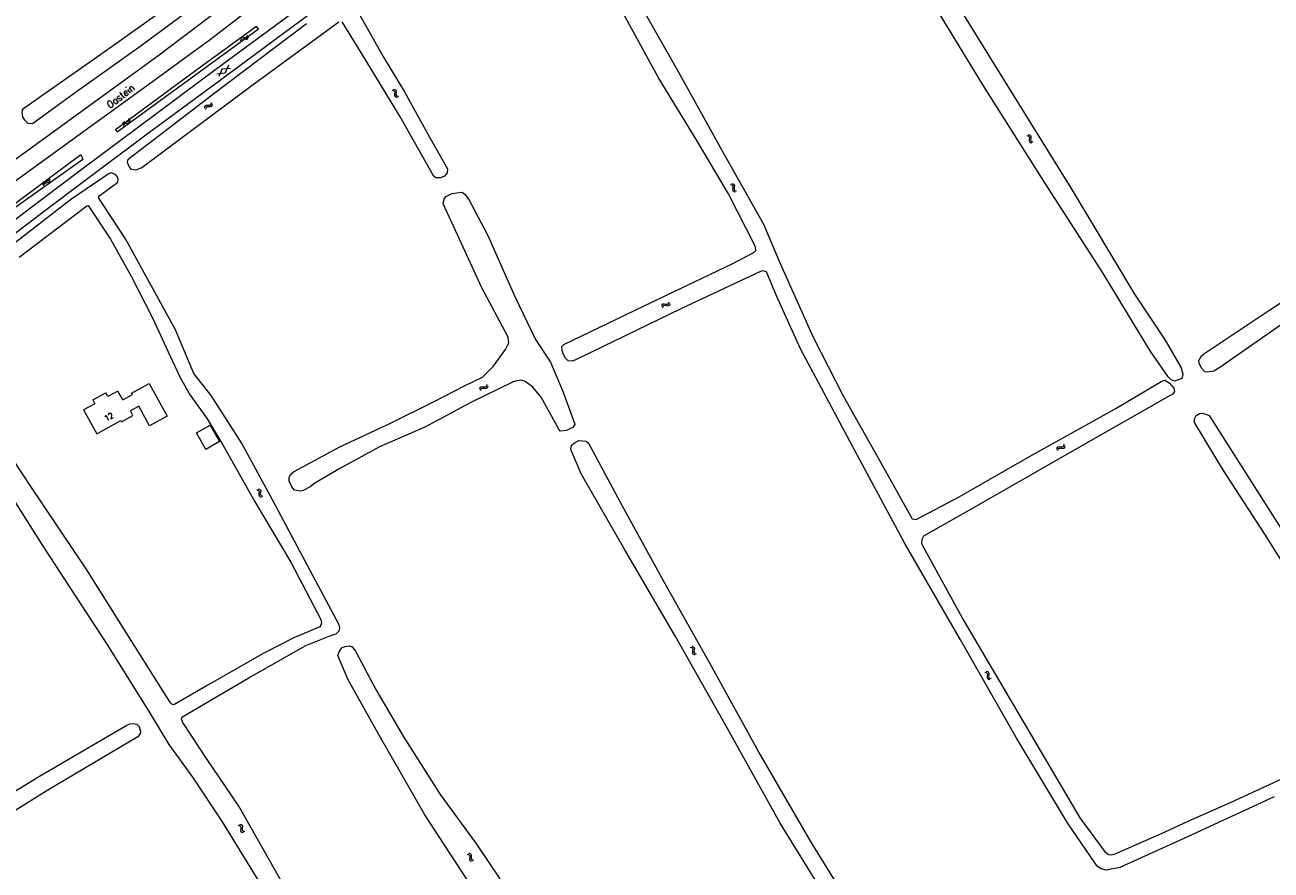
# Model space of a CAD drawing. Header units: metres. Extents: x 189705 to 199106, y 581686 to 588448.
# Tile 243 of 256: x 196021 to 196372, y 584214 to 584451. Entities that reach past the tile are written whole.
import ezdxf

# ---------------------------------------------------------------- set-up
doc = ezdxf.new("R2010")
doc.units = ezdxf.units.M
doc.layers.add('B-WA-OG-GBKN-G', color=7, linetype='Continuous', lineweight=18)
doc.styles.add('Style-STANDARD', font='STANDARD.shx')

msp = doc.modelspace()

# ---------------------------------------------------------------- linework, layer by layer
at = {"layer": 'B-WA-OG-GBKN-G'}
for p, q in [((196081.399, 584447.436), (196081.553, 584447.813)), ((196081.553, 584447.813), (196081.777, 584448.051)), ((196081.625, 584446.993), (196081.781, 584447.37)), ((196081.777, 584448.051), (196082.113, 584448.1)), ((196081.781, 584447.37), (196082.009, 584447.607)), ((196082.009, 584447.607), (196082.331, 584447.654)), ((196082.113, 584448.1), (196082.509, 584448.007)), ((196082.331, 584447.654), (196082.736, 584447.566)), ((196082.509, 584448.007), (196082.907, 584447.916)), ((196082.736, 584447.566), (196083.133, 584447.471)), ((196082.907, 584447.916), (196083.233, 584447.96)), ((196083.133, 584447.471), (196083.459, 584447.516)), ((196083.233, 584447.96), (196083.466, 584448.203)), ((196083.459, 584447.516), (196083.692, 584447.76)), ((196083.466, 584448.203), (196083.622, 584448.581)), ((196083.692, 584447.76), (196083.848, 584448.138)), ((196076.479, 584439.085), (196078.832, 584439.338)), ((196078.26, 584440.119), (196077.305, 584437.957)), ((196074.953, 584437.702), (196077.305, 584437.957)), ((196076.479, 584439.085), (196075.525, 584436.921)), ((196124.282, 584433.17), (196124.674, 584433.059)), ((196124.674, 584433.059), (196124.936, 584432.861)), ((196124.695, 584433.446), (196125.088, 584433.337)), ((196124.981, 584432.133), (196124.933, 584431.728)), ((196124.936, 584432.861), (196125.021, 584432.546)), ((196125.021, 584432.546), (196124.981, 584432.133)), ((196125.088, 584433.337), (196125.35, 584433.142)), ((196125.393, 584432.411), (196125.348, 584432.005)), ((196125.35, 584433.142), (196125.438, 584432.815)), ((196125.438, 584432.815), (196125.393, 584432.411)), ((196071.602, 584428.469), (196071.766, 584428.752)), ((196071.766, 584428.752), (196072.082, 584428.876)), ((196072.082, 584428.876), (196072.488, 584428.875)), ((196072.488, 584428.875), (196072.897, 584428.876)), ((196072.897, 584428.876), (196073.204, 584428.994)), ((196073.204, 584428.994), (196073.377, 584429.282)), ((196073.377, 584429.282), (196073.442, 584429.686)), ((196073.526, 584428.612), (196073.697, 584428.903)), ((196073.697, 584428.903), (196073.763, 584429.306)), ((196124.933, 584431.728), (196125.016, 584431.409)), ((196125.016, 584431.409), (196125.285, 584431.207)), ((196125.285, 584431.207), (196125.679, 584431.097)), ((196125.348, 584432.005), (196125.43, 584431.686)), ((196125.43, 584431.686), (196125.698, 584431.483)), ((196125.698, 584431.483), (196126.092, 584431.373)), ((196050.185, 584424.71), (196050.213, 584425.117)), ((196071.538, 584428.067), (196071.602, 584428.469)), ((196071.858, 584427.687), (196071.925, 584428.089)), ((196071.925, 584428.089), (196072.092, 584428.372)), ((196072.092, 584428.372), (196072.396, 584428.491)), ((196072.396, 584428.491), (196072.81, 584428.497)), ((196072.81, 584428.497), (196073.218, 584428.495)), ((196073.218, 584428.495), (196073.526, 584428.612)), ((196048.464, 584423.331), (196048.491, 584423.737)), ((196048.491, 584423.737), (196048.629, 584424.034)), ((196048.629, 584424.034), (196048.932, 584424.186)), ((196048.818, 584422.982), (196048.848, 584423.389)), ((196048.848, 584423.389), (196048.989, 584423.685)), ((196048.932, 584424.186), (196049.337, 584424.223)), ((196048.989, 584423.685), (196049.28, 584423.832)), ((196049.28, 584423.832), (196049.692, 584423.875)), ((196049.337, 584424.223), (196049.744, 584424.261)), ((196049.692, 584423.875), (196050.099, 584423.911)), ((196049.744, 584424.261), (196050.039, 584424.406)), ((196050.039, 584424.406), (196050.185, 584424.71)), ((196050.099, 584423.911), (196050.394, 584424.056)), ((196050.394, 584424.056), (196050.538, 584424.361)), ((196050.538, 584424.361), (196050.567, 584424.769)), ((196302.791, 584420.378), (196303.184, 584420.272)), ((196303.184, 584420.272), (196303.449, 584420.078)), ((196303.2, 584420.66), (196303.594, 584420.557)), ((196303.449, 584420.078), (196303.538, 584419.764)), ((196303.503, 584419.351), (196303.461, 584418.945)), ((196303.461, 584418.945), (196303.547, 584418.628)), ((196303.538, 584419.764), (196303.503, 584419.351)), ((196303.547, 584418.628), (196303.82, 584418.429)), ((196303.594, 584420.557), (196303.859, 584420.365)), ((196303.82, 584418.429), (196304.215, 584418.324)), ((196303.859, 584420.365), (196303.951, 584420.039)), ((196303.911, 584419.634), (196303.872, 584419.228)), ((196303.872, 584419.228), (196303.958, 584418.91)), ((196303.951, 584420.039), (196303.911, 584419.634)), ((196303.958, 584418.91), (196304.229, 584418.71)), ((196304.229, 584418.71), (196304.624, 584418.605)), ((196027.23, 584407.482), (196027.525, 584407.629)), ((196027.525, 584407.629), (196027.669, 584407.933)), ((196027.669, 584407.933), (196027.695, 584408.341)), ((196027.881, 584407.28), (196028.024, 584407.586)), ((196028.024, 584407.586), (196028.05, 584407.994)), ((196025.955, 584406.546), (196025.98, 584406.953)), ((196025.98, 584406.953), (196026.117, 584407.25)), ((196026.117, 584407.25), (196026.419, 584407.403)), ((196026.31, 584406.199), (196026.338, 584406.606)), ((196026.338, 584406.606), (196026.478, 584406.903)), ((196026.419, 584407.403), (196026.824, 584407.442)), ((196026.478, 584406.903), (196026.768, 584407.051)), ((196026.768, 584407.051), (196027.18, 584407.097)), ((196026.824, 584407.442), (196027.23, 584407.482)), ((196027.18, 584407.097), (196027.587, 584407.134)), ((196027.587, 584407.134), (196027.881, 584407.28)), ((196219.43, 584406.622), (196219.817, 584406.496)), ((196219.817, 584406.496), (196220.072, 584406.288)), ((196219.853, 584406.882), (196220.241, 584406.759)), ((196220.088, 584405.559), (196220.025, 584405.156)), ((196220.025, 584405.156), (196220.095, 584404.835)), ((196220.072, 584406.288), (196220.144, 584405.97)), ((196220.144, 584405.97), (196220.088, 584405.559)), ((196220.095, 584404.835), (196220.357, 584404.622)), ((196220.241, 584406.759), (196220.496, 584406.554)), ((196220.357, 584404.622), (196220.746, 584404.497)), ((196220.51, 584405.821), (196220.45, 584405.417)), ((196220.45, 584405.417), (196220.52, 584405.096)), ((196220.496, 584406.554), (196220.571, 584406.223)), ((196220.571, 584406.223), (196220.51, 584405.821)), ((196220.52, 584405.096), (196220.78, 584404.882)), ((196220.78, 584404.882), (196221.169, 584404.757)), ((196200.11, 584372.341), (196200.252, 584372.723)), ((196200.252, 584372.723), (196200.468, 584372.968)), ((196200.468, 584372.968), (196200.802, 584373.028)), ((196200.494, 584372.287), (196200.714, 584372.532)), ((196200.714, 584372.532), (196201.035, 584372.59)), ((196200.802, 584373.028), (196201.201, 584372.948)), ((196201.035, 584372.59), (196201.442, 584372.514)), ((196201.201, 584372.948), (196201.601, 584372.869)), ((196201.601, 584372.869), (196201.926, 584372.925)), ((196201.926, 584372.925), (196202.151, 584373.174)), ((196202.151, 584373.174), (196202.295, 584373.557)), ((196202.167, 584372.488), (196202.391, 584372.739)), ((196202.391, 584372.739), (196202.535, 584373.122)), ((196200.35, 584371.906), (196200.494, 584372.287)), ((196201.442, 584372.514), (196201.842, 584372.433)), ((196201.842, 584372.433), (196202.167, 584372.488)), ((196148.907, 584349.03), (196149.034, 584349.417)), ((196149.034, 584349.417), (196149.242, 584349.669)), ((196149.162, 584348.604), (196149.292, 584348.99)), ((196149.242, 584349.669), (196149.574, 584349.741)), ((196149.292, 584348.99), (196149.503, 584349.241)), ((196149.503, 584349.241), (196149.822, 584349.311)), ((196149.574, 584349.741), (196149.975, 584349.675)), ((196149.822, 584349.311), (196150.232, 584349.249)), ((196149.975, 584349.675), (196150.378, 584349.61)), ((196150.232, 584349.249), (196150.634, 584349.182)), ((196150.378, 584349.61), (196150.701, 584349.676)), ((196150.634, 584349.182), (196150.957, 584349.248)), ((196150.701, 584349.676), (196150.917, 584349.934)), ((196150.917, 584349.934), (196151.047, 584350.321)), ((196150.957, 584349.248), (196151.172, 584349.508)), ((196151.172, 584349.508), (196151.302, 584349.895)), ((196311.253, 584332.118), (196311.37, 584332.508)), ((196311.37, 584332.508), (196311.571, 584332.766)), ((196311.52, 584331.699), (196311.64, 584332.088)), ((196311.571, 584332.766), (196311.9, 584332.847)), ((196311.64, 584332.088), (196311.843, 584332.346)), ((196311.843, 584332.346), (196312.16, 584332.424)), ((196311.9, 584332.847), (196312.303, 584332.792)), ((196312.16, 584332.424), (196312.572, 584332.374)), ((196312.303, 584332.792), (196312.708, 584332.738)), ((196312.572, 584332.374), (196312.976, 584332.317)), ((196312.708, 584332.738), (196313.029, 584332.813)), ((196312.976, 584332.317), (196313.296, 584332.393)), ((196313.029, 584332.813), (196313.238, 584333.077)), ((196313.238, 584333.077), (196313.357, 584333.468)), ((196313.296, 584332.393), (196313.505, 584332.658)), ((196313.505, 584332.658), (196313.624, 584333.049)), ((196086.146, 584320.721), (196086.535, 584320.602)), ((196086.535, 584320.602), (196086.794, 584320.4)), ((196086.564, 584320.989), (196086.954, 584320.873)), ((196086.794, 584320.4), (196086.873, 584320.083)), ((196086.873, 584320.083), (196086.825, 584319.671)), ((196086.954, 584320.873), (196087.213, 584320.674)), ((196087.213, 584320.674), (196087.295, 584320.345)), ((196087.295, 584320.345), (196087.242, 584319.941)), ((196086.825, 584319.671), (196086.77, 584319.267)), ((196086.77, 584319.267), (196086.846, 584318.947)), ((196086.846, 584318.947), (196087.112, 584318.739)), ((196087.112, 584318.739), (196087.504, 584318.622)), ((196087.242, 584319.941), (196087.189, 584319.536)), ((196087.189, 584319.536), (196087.266, 584319.216)), ((196087.266, 584319.216), (196087.53, 584319.008)), ((196087.53, 584319.008), (196087.922, 584318.89)), ((196208.147, 584276.391), (196208.535, 584276.265)), ((196208.535, 584276.265), (196208.789, 584276.058)), ((196208.57, 584276.651), (196208.958, 584276.528)), ((196208.806, 584275.329), (196208.744, 584274.926)), ((196208.744, 584274.926), (196208.814, 584274.604)), ((196208.789, 584276.058), (196208.862, 584275.74)), ((196208.862, 584275.74), (196208.806, 584275.329)), ((196208.814, 584274.604), (196209.076, 584274.392)), ((196208.958, 584276.528), (196209.214, 584276.324)), ((196209.076, 584274.392), (196209.465, 584274.267)), ((196209.228, 584275.591), (196209.168, 584275.187)), ((196209.168, 584275.187), (196209.239, 584274.866)), ((196209.214, 584276.324), (196209.289, 584275.993)), ((196209.289, 584275.993), (196209.228, 584275.591)), ((196209.239, 584274.866), (196209.499, 584274.652)), ((196209.499, 584274.652), (196209.888, 584274.527)), ((196290.998, 584269.399), (196291.388, 584269.283)), ((196291.388, 584269.283), (196291.647, 584269.082)), ((196291.414, 584269.67), (196291.805, 584269.556)), ((196291.682, 584268.353), (196291.629, 584267.949)), ((196291.629, 584267.949), (196291.708, 584267.629)), ((196291.647, 584269.082), (196291.728, 584268.766)), ((196291.728, 584268.766), (196291.682, 584268.353)), ((196291.708, 584267.629), (196291.975, 584267.423)), ((196291.805, 584269.556), (196292.065, 584269.358)), ((196291.975, 584267.423), (196292.367, 584267.308)), ((196292.098, 584268.626), (196292.048, 584268.22)), ((196292.048, 584268.22), (196292.126, 584267.901)), ((196292.065, 584269.358), (196292.149, 584269.029)), ((196292.149, 584269.029), (196292.098, 584268.626)), ((196292.126, 584267.901), (196292.391, 584267.694)), ((196292.391, 584267.694), (196292.783, 584267.578)), ((196080.978, 584226.275), (196081.373, 584226.174)), ((196081.373, 584226.174), (196081.64, 584225.983)), ((196081.384, 584226.562), (196081.779, 584226.463)), ((196081.64, 584225.983), (196081.733, 584225.67)), ((196081.733, 584225.67), (196081.703, 584225.257)), ((196081.779, 584226.463), (196082.047, 584226.275)), ((196082.047, 584226.275), (196082.143, 584225.95)), ((196082.107, 584225.545), (196082.073, 584225.138)), ((196082.143, 584225.95), (196082.107, 584225.545)), ((196081.703, 584225.257), (196081.665, 584224.85)), ((196081.665, 584224.85), (196081.756, 584224.534)), ((196081.756, 584224.534), (196082.031, 584224.338)), ((196082.031, 584224.338), (196082.427, 584224.238)), ((196082.073, 584225.138), (196082.163, 584224.821)), ((196082.163, 584224.821), (196082.436, 584224.624)), ((196082.436, 584224.624), (196082.833, 584224.524)), ((196145.792, 584218.48), (196146.187, 584218.381)), ((196146.187, 584218.381), (196146.455, 584218.193)), ((196145.386, 584218.193), (196145.781, 584218.092)), ((196145.781, 584218.092), (196146.048, 584217.901)), ((196146.048, 584217.901), (196146.141, 584217.588)), ((196146.111, 584217.175), (196146.073, 584216.768)), ((196146.073, 584216.768), (196146.164, 584216.452)), ((196146.141, 584217.588), (196146.111, 584217.175)), ((196146.164, 584216.452), (196146.439, 584216.256)), ((196146.439, 584216.256), (196146.835, 584216.156)), ((196146.455, 584218.193), (196146.551, 584217.868)), ((196146.515, 584217.463), (196146.481, 584217.056)), ((196146.481, 584217.056), (196146.571, 584216.739)), ((196146.551, 584217.868), (196146.515, 584217.463)), ((196146.571, 584216.739), (196146.844, 584216.542)), ((196146.844, 584216.542), (196147.241, 584216.442))]:
    msp.add_line(p, q, dxfattribs=at)
at = {"layer": 'B-WA-OG-GBKN-G', "flags": 128}
for points in [[(196000, 584400.623), (196011.416, 584408.725), (196034.067, 584425.159), (196058.701, 584443.091), (196075.74, 584455.917), (196090.976, 584467.626), (196099.205, 584473.976), (196108.879, 584482.027), (196130.338, 584500)], [(196000, 584394.044), (196005.957, 584398.921), (196019.467, 584408.497), (196039.224, 584422.847), (196057.914, 584436.309), (196068.072, 584443.699), (196072.668, 584447.078), (196081.683, 584454.063), (196096.311, 584465.188), (196108.525, 584474.915), (196121.07, 584485.025), (196127.875, 584490.815), (196138.185, 584500)], [(196000, 584382.792), (196008.727, 584389.395), (196020.332, 584398.285), (196036.712, 584410.705), (196052.964, 584422.77), (196074.727, 584439), (196092.757, 584452.385), (196114.646, 584468.616), (196130.087, 584480.655), (196153.398, 584500)], [(196000, 584378.905), (196015.38, 584390.741), (196027.24, 584399.732), (196037.474, 584407.429), (196054.996, 584420.535), (196073.864, 584434.453), (196095.17, 584450.226), (196107.867, 584459.649), (196114.927, 584464.907), (196128.664, 584475.702), (196134.556, 584480.477), (196145.17, 584489.189), (196152.383, 584495.183), (196158.427, 584500)], [(196122.652, 584500), (196108.665, 584488.357), (196092.708, 584474.649), (196076.615, 584462.672), (196053.716, 584445.561), (196034.869, 584432.194), (196023.1, 584423.639), (196021.868, 584423.75), (196020.982, 584424.688), (196020.381, 584425.603), (196020.183, 584426.753), (196020.303, 584427.487), (196020.672, 584428.019), (196043.271, 584443.922), (196065.337, 584459.638), (196080.382, 584470.066), (196089.992, 584477.596), (196089.83, 584478.734), (196082.895, 584489.314), (196075.732, 584500)], [(196346.271, 584354.981), (196346.708, 584353.248), (196346.405, 584352.012), (196344.332, 584351.263), (196343.292, 584351.748), (196342.552, 584352.466), (196337.483, 584359.735), (196324.152, 584381.731), (196308.07, 584406.73), (196290.667, 584434.35), (196272.685, 584463.782), (196253.338, 584494.378), (196249.756, 584500)], [(196257.058, 584500), (196262.119, 584491.629), (196280.064, 584462.444), (196297.231, 584434.642), (196315.319, 584405.457), (196333.053, 584375.7), (196341.706, 584362.813), (196346.271, 584354.981)], [(196191.161, 584462.399), (196204.707, 584438.398), (196217.617, 584415.206), (196228.781, 584395.391), (196233.473, 584384.308), (196242.68, 584363.654), (196251.171, 584347.142), (196261.648, 584328.476), (196270.531, 584312.458), (196271.65, 584312.285), (196283.741, 584318.733), (196303.53, 584330.078), (196327.661, 584343.416), (196340.602, 584351.149), (196341.671, 584351.511), (196342.893, 584350.778), (196344.138, 584349.289), (196344.305, 584348.338), (196343.873, 584347.61), (196343.168, 584347.196), (196316.818, 584332.199), (196288.446, 584316.01), (196273.745, 584307.669), (196273.235, 584306.72), (196273.179, 584305.575), (196273.541, 584304.831), (196285.13, 584283.792), (196305.001, 584250.031), (196317.708, 584228.336), (196324.879, 584218.678), (196325.892, 584218.089), (196326.556, 584217.931), (196327.52, 584218.162), (196341.681, 584224.46), (196348.24, 584227.474), (196360.279, 584232.748), (196381.849, 584242.749)], [(196199.155, 584436.787), (196188.226, 584456.679)], [(196114.857, 584454.849), (196121.863, 584442.418), (196127.784, 584432.646), (196134.672, 584420.059), (196139.879, 584410.98), (196139.771, 584409.821), (196138.961, 584408.965), (196137.905, 584408.447), (196136.59, 584408.438), (196135.914, 584409.052), (196126.409, 584425.84), (196115.669, 584443.57), (196110.266, 584452.389)], [(196086.725, 584450.384), (196086.114, 584451.04), (196069.309, 584438.85), (196046.419, 584421.935), (196046.939, 584421.369), (196086.725, 584450.384)], [(196109.25, 584452.262), (196084.505, 584434.134), (196053.912, 584411.233), (196052.139, 584410.653), (196050.968, 584410.787), (196050.332, 584411.648), (196049.841, 584412.795), (196050.065, 584413.667), (196073.729, 584431.902), (196100.186, 584451.912)], [(196372.425, 584234.274), (196346.988, 584222.516), (196328.928, 584214.369), (196325.176, 584213.664), (196323.744, 584214.007), (196322.705, 584214.7), (196321.927, 584215.705), (196314.253, 584226.941), (196299.769, 584251.023), (196284.189, 584278.43), (196268.504, 584305.602), (196253.822, 584332.771), (196239.167, 584360.305), (196232.416, 584375.223), (196229.572, 584382.003), (196228.675, 584382.318), (196228.102, 584382.229), (196205.464, 584371.634), (196177.308, 584357.945), (196175, 584356.91), (196173.789, 584356.927), (196173.036, 584357.737), (196172.389, 584358.923), (196172.118, 584359.836), (196172.057, 584361.021), (196172.618, 584361.527), (196195.14, 584372.473), (196219.879, 584384.298), (196226.047, 584387.418), (196226.557, 584388.002), (196226.481, 584388.849), (196226.366, 584389.253), (196218.924, 584403.977), (196210.309, 584418.484), (196199.155, 584436.787)], [(196016.166, 584398.566), (196015.47, 584399.189), (196036.752, 584414.974), (196037.301, 584413.619), (196016.166, 584398.566)], [(196094.638, 584207.802), (196081.169, 584231.648), (196072.07, 584245.114), (196065.447, 584255.239), (196064.981, 584256.113), (196065.074, 584256.699), (196083.925, 584267.748), (196099.995, 584276.865), (196107.075, 584279.695), (196108.521, 584280.107), (196109.396, 584280.951), (196109.568, 584281.823), (196109.363, 584282.643), (196099.083, 584301.973), (196090.669, 584317.886), (196081.877, 584333.89), (196073.324, 584347.238), (196068.46, 584353.373), (196063.342, 584365.694), (196049.28, 584391.325), (196041.762, 584402.69), (196041.803, 584403.302), (196047.128, 584407.27), (196047.235, 584408.051), (196046.912, 584408.846), (196046.419, 584409.368), (196045.196, 584409.867), (196044.636, 584409.699), (196033.831, 584402.272), (196016.679, 584388.913)], [(196109.786, 584326.72), (196102.572, 584322.51), (196101.201, 584321.538), (196099.284, 584320.463), (196098.567, 584320.296), (196096.797, 584320.549), (196096.084, 584321.489), (196095.347, 584323.093), (196095.311, 584324.239), (196095.743, 584325.11), (196096.54, 584325.719), (196109.518, 584332.776), (196123.823, 584339.464), (196135.9, 584345.429), (196144.586, 584349.973), (196149.698, 584352.327), (196152.65, 584355.326), (196156.154, 584360.107), (196157.072, 584362.07), (196156.959, 584363.347), (196156.895, 584363.646), (196149.528, 584377.524), (196143.203, 584391.177), (196138.677, 584401.166), (196138.941, 584402.506), (196139.49, 584403.181), (196141.068, 584404.049), (196143.882, 584404.431), (196144.662, 584403.986), (196145.868, 584402.328), (196151.241, 584392.194), (196158.792, 584375.034), (196164.575, 584362.997), (196168.827, 584356.617), (196172.368, 584348.155), (196175.648, 584339.108), (196175.15, 584338.237), (196174.302, 584337.797), (196173.286, 584337.396), (196171.579, 584337.128), (196171.255, 584337.546), (196166.166, 584346.729), (196163.779, 584349.692), (196161.713, 584351.144), (196160.581, 584351.486), (196159.357, 584351.32), (196158.288, 584351.05), (196146.368, 584345.279), (196133.456, 584338.34), (196120.703, 584332.754)], [(196019.327, 584386.118), (196038.37, 584400.591), (196038.787, 584400.629), (196045.008, 584391.221), (196050.862, 584380.825), (196056.984, 584368.917), (196061.718, 584358.485), (196064.641, 584352.278), (196067.27, 584347.582)], [(196386.592, 584375.637), (196357.111, 584355.125), (196355.381, 584354.043), (196353.653, 584353.749), (196352.843, 584353.901), (196352.025, 584354.777), (196351.325, 584356.187), (196351.232, 584357.029), (196351.961, 584358.359), (196352.602, 584358.933), (196370.877, 584371.13), (196394.79, 584386.732)], [(196067.27, 584347.582), (196072.21, 584340.652), (196076.68, 584333.359), (196085.524, 584317.433), (196095.797, 584300.356), (196104.237, 584284.17), (196104.364, 584283.219), (196104.18, 584282.62), (196103.931, 584282.074), (196096.642, 584279.011), (196088.23, 584274.714), (196072.89, 584265.959), (196062.884, 584260.156), (196062.273, 584260.327), (196061.897, 584260.771), (196051.984, 584276.532), (196038.378, 584298.125), (196022.501, 584321.912), (196009.384, 584341.602), (196000, 584354.897)], [(196048.501, 584345.978), (196047.153, 584348.432), (196044.341, 584346.888), (196043.738, 584347.986)], [(196048.501, 584345.978), (196051.236, 584347.48), (196051.005, 584347.901), (196055.907, 584350.592), (196060.959, 584341.389), (196056.05, 584338.694), (196053.03, 584344.205), (196050.658, 584342.905)], [(196000, 584345.524), (196007.499, 584334.068), (196026.392, 584304.269), (196044.225, 584276.999)], [(196040.039, 584345.954), (196040.642, 584344.856), (196037.497, 584343.128), (196041.17, 584336.441), (196047.944, 584340.163), (196048.137, 584339.811), (196051.379, 584341.592), (196050.658, 584342.905)], [(196040.039, 584345.954), (196043.738, 584347.986)], [(196399.208, 584269.114), (196399.514, 584267.909), (196399.16, 584267.387), (196398.156, 584266.612), (196397.527, 584266.486), (196396.61, 584266.563), (196396.099, 584266.82), (196389.923, 584276.646), (196379.797, 584292.249), (196369.78, 584308.237), (196358.094, 584326.148), (196349.935, 584339.614), (196349.97, 584340.605), (196350.42, 584341.542), (196351.381, 584342.104), (196352.298, 584342.24), (196354.077, 584341.606), (196361.824, 584329.452), (196373.211, 584311.478), (196381.288, 584299.004), (196388.226, 584287.247), (196395.686, 584275.254), (196399.208, 584269.114)], [(196071.839, 584332.052), (196069.226, 584336.671), (196073.08, 584338.852), (196075.693, 584334.233), (196071.839, 584332.052)], [(196218.627, 584253.475), (196204.032, 584279.368), (196189.719, 584303.763), (196177.467, 584325.182), (196174.532, 584331.975), (196174.705, 584333.277), (196175.736, 584334.016), (196176.832, 584334.533), (196178.901, 584334.384), (196179.538, 584333.796), (196188.963, 584316.175), (196200.655, 584294.965), (196213.605, 584271.799), (196227.81, 584246.077), (196242.019, 584221.513), (196256.012, 584198.943)], [(196120.703, 584332.754), (196109.786, 584326.72)], [(196044.225, 584276.999), (196055.989, 584258.042), (196061.509, 584249.001), (196068.134, 584239.774), (196076.494, 584227.248), (196089.761, 584205.617), (196105.867, 584179.876), (196123.884, 584153.1), (196135.547, 584135.094), (196141.223, 584125.948), (196148.166, 584114.679), (196156.206, 584101.715), (196174.199, 584073.405), (196194.836, 584043.568), (196210.564, 584020.992), (196223.963, 584000)], [(196149.112, 584205.199), (196133.443, 584229.207), (196120.31, 584252.139), (196111.828, 584267.349), (196108.984, 584274.037), (196109.352, 584275.078), (196110.15, 584276.195), (196110.932, 584276.584), (196112.196, 584276.801), (196113.016, 584276.473), (196114.014, 584275.246), (196119.737, 584264.485), (196127.405, 584251.388), (196137.823, 584234.923), (196147.82, 584221.258), (196154.56, 584211.198)], [(196000, 584224.848), (196025.074, 584240.12), (196049.625, 584254.406), (196050.499, 584254.833), (196051.463, 584254.922), (196052.491, 584254.736), (196053.114, 584254.057), (196053.501, 584252.806), (196053.381, 584252.116), (196052.727, 584251.168), (196027.393, 584236.115), (196001.039, 584219.751), (196000.555, 584219.244), (196000.642, 584217.746), (196001.482, 584215.778), (196006.27, 584210.229), (196015.117, 584199.537), (196026.989, 584181.595), (196045.237, 584153.53), (196063.168, 584128.382), (196077.019, 584108.004), (196084.122, 584097.785)], [(196249.17, 584201.347), (196233.428, 584226.827), (196218.627, 584253.475)]]:
    msp.add_lwpolyline(points, dxfattribs=at)

# ---------------------------------------------------------------- texts
at = {"layer": 'B-WA-OG-GBKN-G', "style": 'Style-STANDARD'}
for s, height, rotation, p in [('Oastein', 2, 37.80965, (196044.948, 584427.895)), ('12', 1.6, 28.82084, (196043.866, 584339.919))]:
    msp.add_text(s, height=height, rotation=rotation, dxfattribs=at).set_placement(p)

doc.saveas('drawing.dxf')
